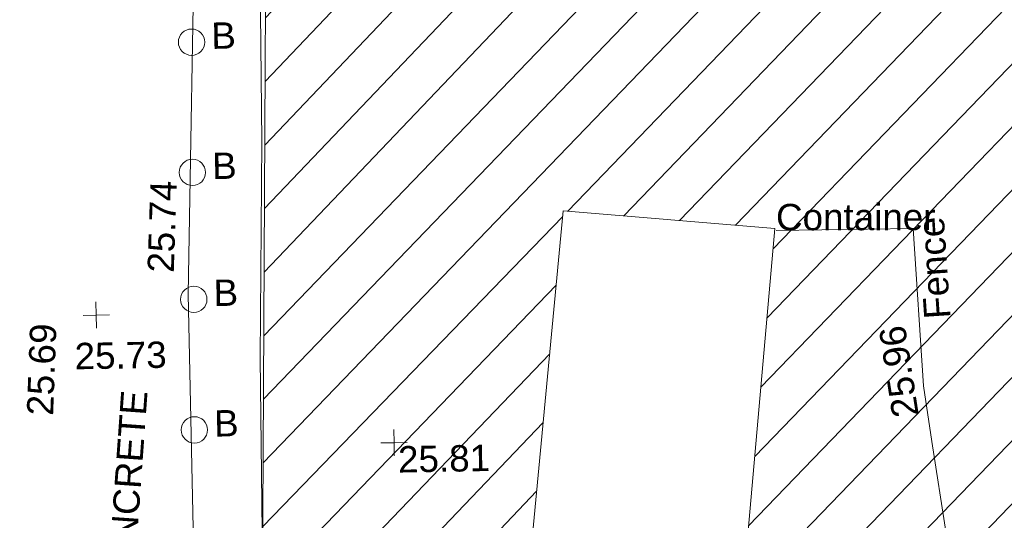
# Model space of a CAD drawing. Header units: millimetres. Extents: x -290717 to 520720, y -103372 to 287762.
# Tile 178 of 256: x -140667 to -126647, y 191141 to 198267. Entities that reach past the tile are written whole.
import ezdxf

# ---------------------------------------------------------------- set-up
doc = ezdxf.new("R2010")
doc.units = ezdxf.units.MM
doc.linetypes.add('IMPORT-UG_ELEC_STREET LIGHTING_QLB2 _2_', pattern=[2700, 1500, -300.0000000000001, 0, -250, 150, -300.0000000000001, 0, -200])
for name, color, linetype, lineweight, true_color in [('00_TOPO_FENCE', 7, 'Continuous', 9, 0x3f7f4f), ('00_TOPO_FOOTPATH', 7, 'Continuous', 9, 0xa50000), ('00_TOPO_FURN_BOLLARD', 7, 'Continuous', 9, 0x666666), ('00_TOPO_KERB_TOP', 7, 'Continuous', 9, 0xa500a5), ('00_TOPO_LEVEL_SPOT', 7, 'Continuous', 9, 0x666666), ('00_UAV_FENCE', 7, 'Continuous', 9, 0x264c2f), ('00_UAV_LEVEL_SPOT', 7, 'Continuous', 9, 0x666666), ('12333-PUM-2D-U-0001-C01 - Rev2_REVIT IMPORT_dwg', 7, 'Continuous', 9, 0x767676), ('PUM-UNABLE TO SURVEY', 190, 'Continuous', 9, 0x7f00ff)]:
    doc.layers.add(name, color=color, linetype=linetype, lineweight=lineweight, true_color=true_color)
doc.layers.add('00_TOPO_SURVEY_TEXT', color=7, linetype='Continuous', lineweight=9)
doc.layers.add('00_UAV_CONTAINER', color=7, linetype='Continuous', lineweight=9)
doc.styles.add('Swis721 Lt BT_2', font='swissl.ttf', dxfattribs={"height": 375})

# ---------------------------------------------------------------- blocks, each defined once
blk = doc.blocks.new('12333-PUM-2D-U-0001-C01 - Rev2_REVIT IMPORT_dwg_MSL_Bollard_2-2077182-Site Location Plan Existing')
at = {"layer": '00_TOPO_FURN_BOLLARD', "color": 254, "true_color": 0xcccccc}
blk.add_circle((0, 0), 62.50000000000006, dxfattribs=at)
blk = doc.blocks.new('12333-PUM-2D-U-0001-C01 - Rev2_REVIT IMPORT_dwg_MM-2077200-Site Location Plan Existing')
at = {"layer": '00_TOPO_LEVEL_SPOT', "color": 254, "true_color": 0xcccccc, "flags": 128}
for points in [[(500.0000000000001, 0), (0, 0), (0, 500.0000000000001)], [(0, -500.0000000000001), (0, 0), (-500.0000000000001, 0)]]:
    blk.add_lwpolyline(points, dxfattribs=at)
blk = doc.blocks.new('12333-PUM-2D-U-0001-C01 - Rev2_REVIT IMPORT_dwg_UAV-2077255-Site Location Plan Existing')
at = {"layer": '00_UAV_LEVEL_SPOT', "color": 254, "true_color": 0xcccccc, "flags": 128}
for points in [[(500.0000000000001, 0), (0, 0), (0, 500.0000000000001)], [(0, -500.0000000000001), (0, 0), (-500.0000000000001, 0)]]:
    blk.add_lwpolyline(points, dxfattribs=at)
blk = doc.blocks.new('12333-PUM-2D-U-0001-C01 - Rev2_REVIT IMPORT_dwg_MGS62954_T2_Galway_ITM_3d_Rev1-2077680-Site Location Plan Existing')
at = {"layer": '00_TOPO_FENCE', "color": 254, "true_color": 0xcccccc, "flags": 128}
blk.add_lwpolyline([(533768215.8416362, 725757536.2187309), (533768191.1803311, 725754320.3365005), (533768114.3010144, 725751238.9276832), (533768092.3385236, 725747529.8456814), (533768029.1240534, 725743793.2849807), (533768026.670091, 725740809.8511417), (533770682.0758315, 725740753.2846724), (533775716.3029948, 725740630.0719427), (533777256.9058492, 725740597.3050126)], dxfattribs=at)
at = {"layer": '00_TOPO_FOOTPATH', "color": 254, "true_color": 0xcccccc, "flags": 128}
blk.add_lwpolyline([(533767303.1672249, 725757909.6274561), (533767105.5665622, 725752166.8425095), (533767123.0820006, 725747945.7849776), (533767021.4559379, 725743802.2015591), (533767040.9969133, 725740310.2921853), (533766997.6537306, 725736619.7766178), (533766880.0000001, 725736380), (533766790.0000001, 725736100.0000001), (533766700.0000001, 725735700.0000002), (533766670.0000001, 725735420.0000001), (533766660.0000001, 725735210.0000001), (533766700.0000001, 725735100), (533766870, 725734800.0000001), (533767013.2531131, 725734578.510957)], dxfattribs=at)
at = {"layer": '00_UAV_CONTAINER', "color": 254, "true_color": 0xcccccc}
for p, q in [((533771779.8, 725747164.2000002), (533772465.6000001, 725753260.2000002)), ((533772465.6000001, 725753260.2000002), (533775475.5, 725752955.4000002)), ((533775475.5, 725752955.4000002), (533774827.8000001, 725746859.4))]:
    blk.add_line(p, q, dxfattribs=at)
at = {"layer": '00_UAV_FENCE', "color": 254, "true_color": 0xcccccc, "flags": 128}
blk.add_lwpolyline([(533775490.0979891, 725752926.7992502), (533777444.2425, 725752922.0455002), (533777550.2425001, 725750676.0455), (533777658.2637795, 725749886.1398944), (533777838.2425001, 725748570.0455003)], dxfattribs=at)
for name, p, xscale, yscale, zscale in [('12333-PUM-2D-U-0001-C01 - Rev2_REVIT IMPORT_dwg_MSL_Bollard_2-2077182-Site Location Plan Existing', (533767215.7375795, 725755751.4213418), 3, 3, 3), ('12333-PUM-2D-U-0001-C01 - Rev2_REVIT IMPORT_dwg_MSL_Bollard_2-2077182-Site Location Plan Existing', (533767195.3670073, 725753897.7986412), 3, 3, 3), ('12333-PUM-2D-U-0001-C01 - Rev2_REVIT IMPORT_dwg_MSL_Bollard_2-2077182-Site Location Plan Existing', (533767183.8378918, 725752090.6739345), 3, 3, 3), ('12333-PUM-2D-U-0001-C01 - Rev2_REVIT IMPORT_dwg_MM-2077200-Site Location Plan Existing', (533765790.0000001, 725751890), 0.375, 0.375, 0.375), ('12333-PUM-2D-U-0001-C01 - Rev2_REVIT IMPORT_dwg_MSL_Bollard_2-2077182-Site Location Plan Existing', (533767159.5392522, 725750232.3439244), 3, 3, 3), ('12333-PUM-2D-U-0001-C01 - Rev2_REVIT IMPORT_dwg_UAV-2077255-Site Location Plan Existing', (533770000.0000001, 725750000.0000001), 0.375, 0.375, 0.375)]:
    blk.add_blockref(name, p, dxfattribs=dict(xscale=xscale, yscale=yscale, zscale=zscale))
at = {"layer": '00_TOPO_FOOTPATH', "color": 251, "true_color": 0x666666, "insert": (533766530.3141279, 725752488.8647655), "char_height": 375, "width": 1495.902363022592, "attachment_point": 1, "rotation": 87.10370483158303, "line_spacing_factor": 1.005061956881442, "style": 'Swis721 Lt BT_2'}
blk.add_mtext('25.74', dxfattribs=at)
at = {"layer": '00_TOPO_FURN_BOLLARD', "char_height": 375, "width": 398.9072968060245, "attachment_point": 1, "line_spacing_factor": 1.005061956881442, "style": 'Swis721 Lt BT_2'}
for insert in [(533767498.4958992, 725756025.6186918), (533767478.1253271, 725754171.9959912), (533767466.5962116, 725752364.8712844), (533767442.297572, 725750506.5412744)]:
    blk.add_mtext('B', dxfattribs=dict(at, insert=insert))
at = {"layer": '00_TOPO_KERB_TOP', "color": 251, "true_color": 0x666666, "insert": (533764776.9010398, 725750485.286494), "char_height": 375, "width": 1495.902363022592, "attachment_point": 1, "rotation": 86.8617221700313, "line_spacing_factor": 1.005061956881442, "style": 'Swis721 Lt BT_2'}
blk.add_mtext('25.69', dxfattribs=at)
at = {"layer": '00_TOPO_LEVEL_SPOT', "insert": (533765472.8108227, 725751499.1457137), "char_height": 375, "width": 1495.902363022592, "attachment_point": 1, "line_spacing_factor": 1.005061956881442, "style": 'Swis721 Lt BT_2'}
blk.add_mtext('25.73', dxfattribs=at)
at = {"layer": '00_TOPO_SURVEY_TEXT', "color": 251, "true_color": 0x666666, "insert": (533765869.1187472, 725747896.4625558), "char_height": 375, "width": 3286.236302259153, "attachment_point": 1, "rotation": 84.917305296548, "line_spacing_factor": 1.005061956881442, "style": 'Swis721 Lt BT_2'}
blk.add_mtext('CONCRETE', dxfattribs=at)
at = {"layer": '00_UAV_CONTAINER', "color": 251, "true_color": 0x666666, "insert": (533775496.4974355, 725753304.6172159), "char_height": 375, "width": 2621.390807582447, "attachment_point": 1, "rotation": 359.0296220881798, "line_spacing_factor": 1.005061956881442, "style": 'Swis721 Lt BT_2'}
blk.add_mtext('Container', dxfattribs=at)
at = {"layer": '00_UAV_FENCE', "color": 251, "true_color": 0x666666, "char_height": 375, "attachment_point": 1, "line_spacing_factor": 1.005061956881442, "style": 'Swis721 Lt BT_2'}
for s, insert, width, rotation in [('Fence', (533777579.4613358, 725751617.6062113), 1681.10932225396, 92.82281030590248), ('25.96', (533777105.8046804, 725750212.5883061), 1495.902363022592, 97.78701795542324)]:
    blk.add_mtext(s, dxfattribs=dict(at, insert=insert, width=width, rotation=rotation))
at = {"layer": '00_UAV_LEVEL_SPOT', "insert": (533770051.8765643, 725749949.1441547), "char_height": 375, "width": 1495.902363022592, "attachment_point": 1, "line_spacing_factor": 1.005061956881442, "style": 'Swis721 Lt BT_2'}
blk.add_mtext('25.81', dxfattribs=at)
blk = doc.blocks.new('12333-PUM-2D-U-0001-C01 - Rev2_REVIT IMPORT_dwg-1620468-Site Location Plan Existing')
at = {"layer": 'PUM-UNABLE TO SURVEY', "true_color": 0xffffd4}
h = blk.add_hatch(dxfattribs=at)
h.set_pattern_fill('FP_12', style=0, pattern_type=2)
h.set_pattern_definition([(45, (-533641079.65, -725615854.3560001), (-441.9417382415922, 441.9417382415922), [])])
h.paths.add_polyline_path([(140970.3501529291, 120250.643821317), (146061.3501528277, 120366.6438213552), (148088.3501528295, 121467.6438213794), (149767.1471665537, 121400.7882925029), (149826.3501528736, 121708.6438213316), (151731.3501528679, 121403.8438213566), (151716.938901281, 121323.140812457), (153551.3057732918, 121250.0899514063), (153560.1501529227, 121480.0438213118), (155503.2501529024, 121480.0438213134), (155503.2501529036, 121172.3567455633), (157605.3501529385, 121088.6438213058), (157065.3501529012, 144482.6438213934), (175086.350152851, 144480.6438212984), (176746.3501528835, 146023.6438213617), (172843.7316528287, 147528.9658213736), (173338.673991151, 175796.3692980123), (140026.0186528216, 176401.9833213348), (140028.2829734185, 176531.7061614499), (138356.741365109, 176568.5343297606), (138112.5926718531, 163525.9954559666), (137857.9316529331, 148319.2853214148), (137827.9418640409, 148319.8087951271), (137797.2156320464, 146678.3983150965), (130049.3501528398, 146808.6438212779), (127301.3501529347, 145010.6438213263), (126845.3501529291, 124909.6438213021), (140019.3501529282, 124510.6438213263), (140924.4375823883, 120456.3089638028)])
h.paths.add_polyline_path([(142549.2501529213, 122013.4438213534), (141939.6501528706, 128109.4438213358), (145140.0501528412, 128414.2438213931), (145711.5501528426, 122318.2438213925), (143523.3984173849, 122107.3376299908)])
h.paths.add_polyline_path([(156227.1501528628, 122394.4438213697), (156227.150152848, 122799.1296352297), (149501.6245217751, 123012.8231277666), (149504.5046405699, 123177.825023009), (149445.3501529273, 122546.8438213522), (148264.2501528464, 122623.0438213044), (148378.5501528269, 123842.2438212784), (149559.6501529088, 123766.0438214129), (149517.103893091, 123312.217049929), (152873.83384327, 123055.7519301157), (156227.1501528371, 123099.0105069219), (156227.1501528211, 123537.4438213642), (157370.1501528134, 123537.4438213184), (157370.1501528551, 122394.4438213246), (156679.799187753, 122394.4438213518)])
h.paths.add_polyline_path([(135386.450152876, 126509.2438213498), (129290.4501528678, 126661.6438214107), (129366.6501529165, 129404.8438213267), (135462.6501529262, 129252.4438213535)])
h.paths.add_polyline_path([(133748.1501528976, 131005.0438212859), (130700.1501528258, 131309.8438213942), (131385.9501528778, 137405.8438214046), (134395.8501528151, 137101.0438213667), (133774.8328443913, 131256.1750353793)])
h.paths.add_polyline_path([(123791.3501529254, 148495.6438213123), (125962.8758490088, 148831.2361022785), (126057.9078146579, 154829.4881495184), (124252.3501529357, 176312.6438213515), (119637.3501528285, 179332.6438213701), (91445.3501529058, 180677.6438213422), (91482.35015291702, 179887.643821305), (123767.2119867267, 148519.0968936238)])
h.paths.add_polyline_path([(195364.061714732, 187389.5906704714), (138295.3501528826, 199555.6438213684), (100054.3501528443, 198088.6438213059), (99954.35015286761, 197228.6438213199), (107251.4784825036, 197782.5141120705), (122069.3501528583, 198129.6438213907), (132241.3501528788, 197737.6438212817), (136290.3501528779, 198486.6438213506), (136971.651110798, 197569.6615461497), (136433.5006318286, 189862.6526837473), (173568.1456173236, 188304.2714601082), (173572.4321528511, 188602.423821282), (183059.4321529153, 188452.4238212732), (183056.4645273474, 188282.4086663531), (185602.4321528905, 188263.4238213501), (185594.3357990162, 187799.5840185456), (194908.7873000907, 187408.6965781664)])
at = {"layer": 'PUM-UNABLE TO SURVEY', "color": 7, "true_color": 0xffffd4, "flags": 128}
blk.add_lwpolyline([(149767.1471665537, 121400.7882925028), (148088.3501528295, 121467.6438213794), (146061.3501528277, 120366.6438213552), (140970.3501529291, 120250.643821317), (140019.3501529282, 124510.6438213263), (126845.3501529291, 124909.6438213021), (127301.3501529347, 145010.6438213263), (130049.3501528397, 146808.6438212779), (137797.2156320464, 146678.3983150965), (137827.9444721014, 148319.9481190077)], dxfattribs=at)
blk.add_blockref('12333-PUM-2D-U-0001-C01 - Rev2_REVIT IMPORT_dwg_MGS62954_T2_Galway_ITM_3d_Rev1-2077680-Site Location Plan Existing', (-533641079.6498471, -725615854.3561786))

msp = doc.modelspace()

# ---------------------------------------------------------------- block references
at = {"layer": '12333-PUM-2D-U-0001-C01 - Rev2_REVIT IMPORT_dwg', "color": 254, "linetype": 'IMPORT-UG_ELEC_STREET LIGHTING_QLB2 _2_', "true_color": 0xffd4d4, "rotation": 0.9999999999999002}
msp.add_blockref('12333-PUM-2D-U-0001-C01 - Rev2_REVIT IMPORT_dwg-1620468-Site Location Plan Existing', (-261895.0770586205, 55869.5817132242), dxfattribs=at)

doc.saveas('drawing.dxf')
